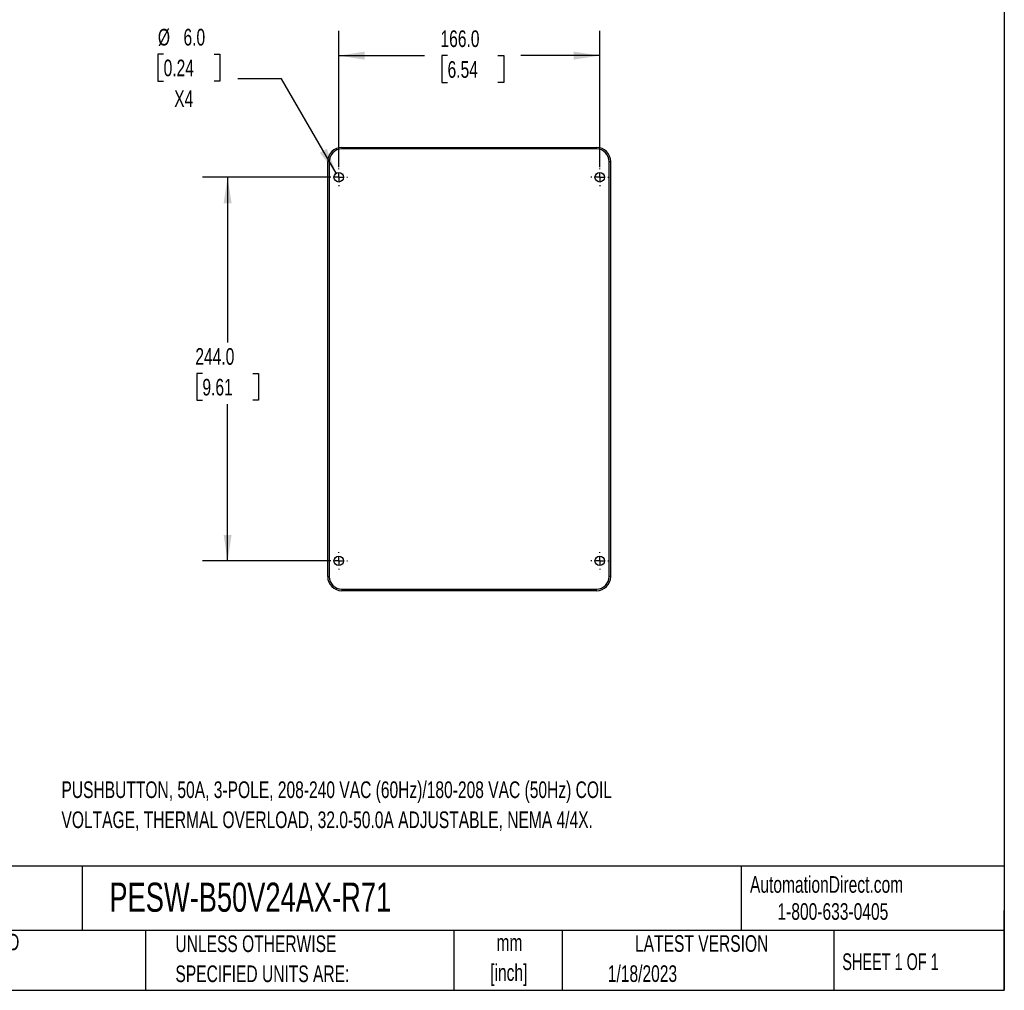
# Model space of a CAD drawing. Header units: millimetres. Extents: x 32 to 1365, y 32 to 1048.
# Tile 3 of 5: x 739 to 1365, y 32 to 649. Entities that reach past the tile are written whole.
import ezdxf

# ---------------------------------------------------------------- set-up
doc = ezdxf.new("R2010")
doc.units = ezdxf.units.MM
doc.header["$LTSCALE"] = 5
doc.linetypes.add('CENTERX2', pattern=[20.32, 12.7, -2.54, 2.54, -2.54])
doc.layers.add('CENTER', color=40, linetype='CENTERX2')
doc.layers.add('DIMENSIONS', color=140, linetype='Continuous', lineweight=25)
doc.layers.add('TEXT', color=140, linetype='Continuous', lineweight=25)
doc.styles.add('SLDTEXTSTYLE0', font='TXT', dxfattribs={"width": 0.7})
doc.styles.add('SLDTEXTSTYLE1', font='TXT', dxfattribs={"width": 0.65})
doc.dimstyles.new('SLDDIMSTYLE0', dxfattribs={"dimtxt": 10.790039, "dimasz": 16.51, "dimexe": 0, "dimexo": 0.0625, "dimgap": 2.69751, "dimtad": 0, "dimtih": 1, "dimtoh": 1, "dimrnd": 1e-09, "dimzin": 4, "dimdsep": 46, "dimtxsty": 'SLDTEXTSTYLE0', "dimsah": 1, "dimcen": 0.09, "dimadec": 0, "dimazin": 1, "dimtfac": 1, "dimtofl": 0, "dimtmove": 0, "dimatfit": 3, "dimfxl": 0, "dimfrac": 2, "dimtolj": 1, "dimtzin": 12, "dimarcsym": 0})
doc.dimstyles.new('SLDDIMSTYLE2', dxfattribs={"dimtxt": 10.790039, "dimasz": 16.51, "dimexe": 0, "dimexo": 0.0625, "dimgap": 2.69751, "dimtad": 0, "dimtih": 1, "dimtoh": 1, "dimrnd": 1e-09, "dimzin": 4, "dimdsep": 46, "dimtxsty": 'SLDTEXTSTYLE0', "dimsah": 1, "dimcen": 0, "dimadec": 0, "dimazin": 1, "dimtfac": 1, "dimtofl": 0, "dimtmove": 0, "dimatfit": 3, "dimfxl": 0, "dimfrac": 2, "dimtolj": 1, "dimtzin": 12, "dimarcsym": 0})

# ---------------------------------------------------------------- blocks, each defined once
blk = doc.blocks.new('SW_NOTE_0')
at = {"layer": 'TEXT', "color": 0, "char_height": 10.5833, "attachment_point": 1, "style": 'SLDTEXTSTYLE0'}
for s, insert in [('PUSHBUTTON, 50A, 3-POLE, 208-240 VAC (60Hz)/180-208 VAC (50Hz) COIL', (0, 13.64)), ('VOLTAGE, THERMAL OVERLOAD, 32.0-50.0A ADJUSTABLE, NEMA 4/4X.', (0, -5.47))]:
    blk.add_mtext(s, dxfattribs=dict(at, insert=insert))
blk = doc.blocks.new('SW_NOTE_0_1')
at = {"layer": 'TEXT', "color": 0, "char_height": 10.583, "attachment_point": 2, "style": 'SLDTEXTSTYLE0'}
for s, insert in [('mm', (14.22, 13.64)), ('[inch]', (13.8, -5.47))]:
    blk.add_mtext(s, dxfattribs=dict(at, insert=insert))
blk = doc.blocks.new('SW_NOTE_0_2')
at = {"layer": 'TEXT', "color": 0, "char_height": 10.5833, "attachment_point": 1, "style": 'SLDTEXTSTYLE0'}
for s, insert in [('UNLESS OTHERWISE', (0, 13.64)), ('SPECIFIED UNITS ARE:', (0, -5.47))]:
    blk.add_mtext(s, dxfattribs=dict(at, insert=insert))
blk = doc.blocks.new('SW_NOTE_0_6')
at = {"layer": 'TEXT', "color": 0, "char_height": 10.5833, "attachment_point": 1, "style": 'SLDTEXTSTYLE0'}
for s, insert in [('METRIC UNITS USED', (0, 13.64)), ('FOR PART DESIGN', (0, -5.47))]:
    blk.add_mtext(s, dxfattribs=dict(at, insert=insert))
blk = doc.blocks.new('_D_4')
at = {"layer": 'DIMENSIONS'}
for p, q in [((935.54, 548.96), (855.35, 548.96)), ((871.23, 548.96), (871.23, 443.8)), ((855.2, 424.24), (851.57, 424.24)), ((851.57, 424.24), (851.57, 407.09)), ((887.26, 424.24), (890.88, 424.24)), ((890.88, 424.24), (890.88, 407.09)), ((851.57, 407.09), (855.2, 407.09)), ((890.88, 407.09), (887.26, 407.09)), ((871.23, 304.96), (871.23, 404.67)), ((935.54, 304.96), (855.35, 304.96))]:
    blk.add_line(p, q, dxfattribs=at)
for points in [[(871.23, 548.96), (868.69, 532.45), (873.77, 532.45)], [(871.23, 304.96), (873.77, 321.47), (868.69, 321.47)]]:
    blk.add_solid(points, dxfattribs=at)
at = {"layer": 'DIMENSIONS', "char_height": 10.583, "attachment_point": 1, "style": 'SLDTEXTSTYLE0'}
for s, insert in [('244.0', (850.71, 440.29)), ('9.61', (855.2, 420.73))]:
    blk.add_mtext(s, dxfattribs=dict(at, insert=insert))
blk = doc.blocks.new('_D_5')
at = {"layer": 'DIMENSIONS'}
for p, q in [((941.89, 555.31), (941.89, 642.22)), ((1107.89, 555.31), (1107.89, 642.22)), ((941.89, 626.35), (996.51, 626.35)), ((1011.14, 626.35), (1007.51, 626.35)), ((1007.51, 626.35), (1007.51, 609.2)), ((1043.2, 626.35), (1046.82, 626.35)), ((1046.82, 626.35), (1046.82, 609.2)), ((1107.89, 626.35), (1057.82, 626.35)), ((1007.51, 609.2), (1011.14, 609.2)), ((1046.82, 609.2), (1043.2, 609.2))]:
    blk.add_line(p, q, dxfattribs=at)
for points in [[(941.89, 626.35), (958.4, 623.81), (958.4, 628.89)], [(1107.89, 626.35), (1091.38, 628.89), (1091.38, 623.81)]]:
    blk.add_solid(points, dxfattribs=at)
at = {"layer": 'DIMENSIONS', "char_height": 10.583, "attachment_point": 1, "style": 'SLDTEXTSTYLE0'}
for s, insert in [('166.0', (1006.65, 642.41)), ('6.54', (1011.14, 622.84))]:
    blk.add_mtext(s, dxfattribs=dict(at, insert=insert))
blk = doc.blocks.new('_D_6')
at = {"layer": 'DIMENSIONS'}
for p, q in [((830.53, 627.32), (826.91, 627.32)), ((826.91, 627.32), (826.91, 610.17)), ((862.6, 627.32), (866.22, 627.32)), ((866.22, 627.32), (866.22, 610.17)), ((826.91, 610.17), (830.53, 610.17)), ((866.22, 610.17), (862.6, 610.17)), ((905.56, 611.65), (877.78, 611.65)), ((940.38, 551.55), (905.56, 611.65))]:
    blk.add_line(p, q, dxfattribs=at)
blk.add_solid([(940.38, 551.55), (934.3, 567.11), (929.91, 564.56)], dxfattribs=at)
at = {"layer": 'DIMENSIONS', "char_height": 10.583, "attachment_point": 1, "style": 'SLDTEXTSTYLE0'}
for s, insert in [('%%c', (826.88, 643.38)), ('6.0', (843.17, 643.38)), ('0.24', (830.53, 623.81)), ('X4', (837.25, 604.25))]:
    blk.add_mtext(s, dxfattribs=dict(at, insert=insert))
blk = doc.blocks.new('SW_CENTERMARKSYMBOL_0')
at = {"layer": 'CENTER', "color": 0}
for p, q in [((-5.08, 0), (-5.54, 0)), ((0, 0), (-2.54, 0)), ((0, 5.08), (0, 5.54)), ((0, 0), (0, 2.54)), ((0, 0), (0, -2.54)), ((0, 0), (2.54, 0)), ((5.08, 0), (5.54, 0)), ((0, -5.08), (0, -5.54))]:
    blk.add_line(p, q, dxfattribs=at)
blk = doc.blocks.new('SW_CENTERMARKSYMBOL_1')
at = {"layer": 'CENTER', "color": 0}
for p, q in [((-5.08, 0), (-5.54, 0)), ((0, 0), (-2.54, 0)), ((0, 5.08), (0, 5.54)), ((0, 0), (0, 2.54)), ((0, 0), (0, -2.54)), ((0, 0), (2.54, 0)), ((5.08, 0), (5.54, 0)), ((0, -5.08), (0, -5.54))]:
    blk.add_line(p, q, dxfattribs=at)
blk = doc.blocks.new('SW_CENTERMARKSYMBOL_2')
at = {"layer": 'CENTER', "color": 0}
for p, q in [((-5.08, 0), (-5.54, 0)), ((0, 0), (-2.54, 0)), ((0, 5.08), (0, 5.54)), ((0, 0), (0, 2.54)), ((0, 0), (0, -2.54)), ((0, 0), (2.54, 0)), ((5.08, 0), (5.54, 0)), ((0, -5.08), (0, -5.54))]:
    blk.add_line(p, q, dxfattribs=at)
blk = doc.blocks.new('SW_CENTERMARKSYMBOL_3')
at = {"layer": 'CENTER', "color": 0}
for p, q in [((-5.08, 0), (-5.54, 0)), ((0, 0), (-2.54, 0)), ((0, 5.08), (0, 5.54)), ((0, 0), (0, 2.54)), ((0, 0), (0, -2.54)), ((0, 0), (2.54, 0)), ((5.08, 0), (5.54, 0)), ((0, -5.08), (0, -5.54))]:
    blk.add_line(p, q, dxfattribs=at)

msp = doc.modelspace()

# ---------------------------------------------------------------- linework, layer by layer
for p, q in [((943.888, 567.956), (943.888, 566.956)), ((943.888, 567.956), (1105.888, 567.956)), ((1105.888, 566.956), (943.888, 566.956)), ((1105.888, 566.956), (1105.888, 567.956)), ((934.888, 294.956), (934.888, 558.956)), ((935.888, 558.956), (934.888, 558.956)), ((935.888, 558.956), (935.888, 294.956)), ((1113.888, 294.956), (1113.888, 558.956)), ((1113.888, 558.956), (1114.888, 558.956)), ((1114.888, 294.956), (1114.888, 558.956)), ((934.888, 294.956), (935.888, 294.956)), ((1114.888, 294.956), (1113.888, 294.956)), ((943.888, 286.956), (1105.888, 286.956)), ((943.888, 286.956), (943.888, 285.956)), ((1105.888, 285.956), (943.888, 285.956)), ((1105.888, 285.956), (1105.888, 286.956))]:
    msp.add_line(p, q)
for centre in [(941.888, 548.956), (1107.888, 548.956), (941.888, 304.956), (1107.888, 304.956)]:
    msp.add_circle(centre, 3)
for centre, radius, start, end in [((943.888, 558.956), 9, 90, 180), ((943.888, 558.956), 8, 90, 180), ((1105.888, 558.956), 9, 0, 90), ((1105.888, 558.956), 8, 0, 90), ((943.888, 294.956), 9, 180, 270), ((943.888, 294.956), 8, 180, 270), ((1105.888, 294.956), 8, 270, 0), ((1105.888, 294.956), 9, 270, 0)]:
    msp.add_arc(centre, radius, start, end)
at = {"layer": 'TEXT'}
for p, q in [((1365.25, 1047.75), (1365.25, 31.75)), ((1365.25, 110.631), (31.75, 110.631)), ((778.794, 110.631), (778.794, 69.85)), ((1197.877, 110.631), (1197.877, 69.85)), ((1365.25, 31.75), (1365.25, 82.55)), ((1365.25, 69.85), (31.75, 69.85)), ((818.901, 69.85), (818.901, 31.75)), ((1015.122, 69.85), (1015.122, 31.75)), ((1084.06, 69.85), (1084.06, 31.75)), ((1256.744, 69.85), (1256.744, 31.75)), ((31.75, 31.75), (1365.25, 31.75))]:
    msp.add_line(p, q, dxfattribs=at)

# ---------------------------------------------------------------- block references
at = {"layer": 'CENTER'}
for name, p in [('SW_CENTERMARKSYMBOL_0', (941.888, 548.956)), ('SW_CENTERMARKSYMBOL_1', (1107.888, 548.956)), ('SW_CENTERMARKSYMBOL_2', (941.888, 304.956)), ('SW_CENTERMARKSYMBOL_3', (1107.888, 304.956))]:
    msp.add_blockref(name, p, dxfattribs=at)
at = {"layer": 'TEXT'}
for name, p in [('SW_NOTE_0', (765.546, 151.02)), ('SW_NOTE_0_6', (638.022, 54.11)), ('SW_NOTE_0_2', (838.04, 53.032)), ('SW_NOTE_0_1', (1036.273, 53.782))]:
    msp.add_blockref(name, p, dxfattribs=at)

# ---------------------------------------------------------------- texts
for s, insert, char_height, attachment_point, style in [('PESW-B50V24AX-R71', (796.039, 100.252), 18.52083, 1, 'SLDTEXTSTYLE0'), ('AutomationDirect.com', (1203.475, 104.383), 10.58333, 1, 'SLDTEXTSTYLE0'), ('1-800-633-0405', (1220.958, 87.185), 10.58333, 1, 'SLDTEXTSTYLE0'), ('LATEST VERSION', (1172.761, 66.82), 10.58333, 2, 'SLDTEXTSTYLE0'), ('SHEET 1 OF 1', (1262.206, 55.257), 10.58333, 1, 'SLDTEXTSTYLE1'), ('1/18/2023', (1113.064, 47.658), 10.5833, 1, 'SLDTEXTSTYLE0')]:
    msp.add_mtext(s, dxfattribs=dict(at, insert=insert, char_height=char_height, attachment_point=attachment_point, style=style))

# ---------------------------------------------------------------- dimensions: what is measured, and where the dimension line sits
at = {"layer": 'DIMENSIONS'}
dim = msp.add_diameter_dim_2p(p1=(943.392, 546.361), p2=(940.384, 551.552), text='<>\\PX4', dimstyle='SLDDIMSTYLE2', dxfattribs=at)
dim.commit()
dim.dimension.update_dxf_attribs({"geometry": '_D_6', "text_midpoint": (846.566, 618.747), "dimtype": 163})
dim = msp.add_linear_dim(base=(1107.888, 626.349), p1=(941.888, 548.956), p2=(1107.888, 548.956), dimstyle='SLDDIMSTYLE0', dxfattribs=at)
dim.commit()
dim.dimension.update_dxf_attribs({"geometry": '_D_5', "text_midpoint": (1027.167, 626.349), "dimtype": 160})
dim = msp.add_linear_dim(base=(871.229, 304.956), p1=(941.888, 548.956), p2=(941.888, 304.956), angle=90, dimstyle='SLDDIMSTYLE0', dxfattribs=at)
dim.commit()
dim.dimension.update_dxf_attribs({"geometry": '_D_4', "text_midpoint": (871.229, 424.236), "dimtype": 160})

doc.saveas('drawing.dxf')
